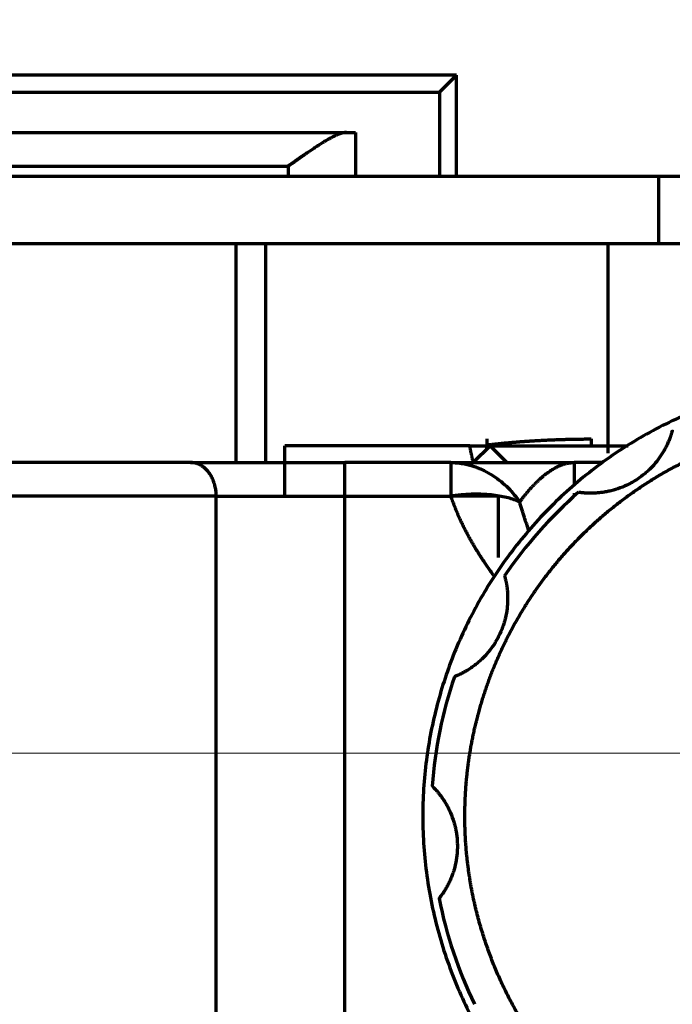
# Model space of a CAD drawing. Header units: millimetres. Extents: x -170 to 6906, y -2212 to 4257.
# Tile 146 of 256: x 4842 to 4862, y -1249 to -1220. Entities that reach past the tile are written whole.
import ezdxf

# ---------------------------------------------------------------- set-up
doc = ezdxf.new("R2010")
doc.units = ezdxf.units.MM
doc.layers.add('2', color=7, linetype='Continuous', true_color=0xffffff)
doc.styles.add('PC_TEXTSTYLE', font='ISOCP.SHX', dxfattribs={"width": 0.707, "bigfont": 'GBCBIG.SHX'})
doc.dimstyles.new('GB_DIMSTYLE', dxfattribs={"dimtxt": 50, "dimasz": 40, "dimexe": 1, "dimexo": 0, "dimgap": 1.5, "dimtad": 1, "dimdec": 1, "dimdsep": 46, "dimtxsty": 'PC_TEXTSTYLE', "dimcen": 0, "dimclrd": 256, "dimclrt": 3, "dimadec": 1, "dimazin": 2, "dimtp": 0.1, "dimtm": 0.1, "dimtfac": 0.71, "dimtdec": 1, "dimtmove": 0, "dimatfit": 3, "dimfxl": 1, "dimtfill": 1, "dimarcsym": 0})

# ---------------------------------------------------------------- blocks, each defined once
blk = doc.blocks.new('*D40')
at = {"lineweight": -2, "transparency": 16777216}
for p, q in [((5298.604, -811.424), (5142.709, -938.982)), ((4772.638, -1241.784), (5111.751, -964.312))]:
    blk.add_line(p, q, dxfattribs=at)
at = {"lineweight": 18, "transparency": 16777216}
blk.add_solid([(5138.487, -933.822), (5146.931, -944.141), (5111.751, -964.312)], dxfattribs=at)
at = {"layer": 'Defpoints', "color": 0, "lineweight": 18, "transparency": 16777216}
for p in [(5111.751, -964.312), (4772.638, -1241.784)]:
    blk.add_point(p, dxfattribs=at)
at = {"color": 3, "lineweight": 18, "transparency": 16777216, "insert": (5244.525, -821.426), "char_height": 50, "attachment_point": 5, "rotation": 39.291, "style": 'PC_TEXTSTYLE', "bg_fill": 3, "box_fill_scale": 1.1, "bg_fill_color": 256, "bg_fill_true_color": 13158600, "bg_fill_transparency": 0}
blk.add_mtext('R625', dxfattribs=at)

msp = doc.modelspace()

# ---------------------------------------------------------------- linework, layer by layer
at = {"lineweight": 18}
msp.add_line((6304.067, -1242.309), (4373.581, -1241.784), dxfattribs=at)
at = {"color": 0, "lineweight": 18}
msp.add_arc((4772.638, -1241.784), 438.165, 198.70552, 161.36953, dxfattribs=at)
at = {"layer": '2', "color": 0, "linetype": 'Continuous', "lineweight": 70}
for p, q in [((4855.438, -1221.783), (4815.438, -1221.783)), ((4855.438, -1221.783), (4854.938, -1222.283)), ((4855.438, -1224.783), (4855.438, -1221.783)), ((4815.938, -1222.283), (4854.938, -1222.283)), ((4854.938, -1222.283), (4854.938, -1224.783)), ((4802.438, -1223.483), (4852.171, -1223.483)), ((4852.438, -1223.483), (4852.438, -1224.783)), ((4803.438, -1224.483), (4850.438, -1224.483)), ((4850.438, -1224.483), (4850.438, -1224.783)), ((4814.681, -1224.783), (4861.442, -1224.783)), ((4861.442, -1224.783), (4864.938, -1224.783)), ((4861.442, -1224.783), (4861.442, -1226.783)), ((4814.681, -1226.783), (4861.442, -1226.783)), ((4848.891, -1233.283), (4848.891, -1226.783)), ((4849.767, -1226.783), (4849.767, -1233.283)), ((4859.938, -1226.783), (4859.938, -1233.009)), ((4861.442, -1226.783), (4863.184, -1226.783)), ((4856.338, -1232.583), (4856.338, -1232.759)), ((4859.438, -1232.583), (4859.438, -1232.783)), ((4850.338, -1234.283), (4850.338, -1232.783)), ((4855.832, -1232.783), (4850.845, -1232.783)), ((4856.438, -1232.783), (4855.938, -1233.283)), ((4856.338, -1232.883), (4856.338, -1232.759)), ((4856.438, -1232.783), (4860.543, -1232.783)), ((4856.938, -1233.283), (4856.438, -1232.783)), ((4855.271, -1233.283), (4855.271, -1234.283)), ((4858.938, -1233.283), (4858.938, -1233.915)), ((4859.78, -1233.283), (4858.938, -1233.283)), ((4848.304, -1234.283), (4813.065, -1234.283)), ((4848.304, -1234.283), (4852.124, -1234.283)), ((4848.304, -1253.283), (4848.304, -1234.283)), ((4852.124, -1234.283), (4855.271, -1234.283)), ((4852.124, -1253.283), (4852.124, -1234.283)), ((4856.675, -1234.283), (4855.253, -1234.283)), ((4856.675, -1234.283), (4856.675, -1236.106)), ((4858.938, -1234.197), (4858.938, -1234.28))]:
    msp.add_line(p, q, dxfattribs=at)
for start, end in [(131.047, 145.9895), (161.047, 175.9895), (191.047, 205.9895)]:
    msp.add_arc((4867.438, -1243.783), 12.75, start, end, dxfattribs=at)
for points, degree, knots in [([(4852.171, -1223.483), (4852.165, -1223.483), (4852.154, -1223.483), (4852.138, -1223.484), (4852.12, -1223.486), (4852.102, -1223.489), (4852.084, -1223.492), (4852.065, -1223.496), (4852.045, -1223.501), (4852.025, -1223.507), (4852.004, -1223.513), (4851.982, -1223.52), (4851.96, -1223.528), (4851.937, -1223.537), (4851.914, -1223.546), (4851.89, -1223.556), (4851.865, -1223.567), (4851.84, -1223.578), (4851.793, -1223.601), (4851.719, -1223.638), (4851.615, -1223.695), (4851.503, -1223.762), (4851.39, -1223.832), (4851.278, -1223.903), (4851.167, -1223.977), (4851.046, -1224.058), (4850.959, -1224.118), (4850.908, -1224.154), (4850.896, -1224.162), (4850.884, -1224.17), (4850.872, -1224.178), (4850.859, -1224.187), (4850.846, -1224.196), (4850.833, -1224.205), (4850.819, -1224.215), (4850.805, -1224.225), (4850.791, -1224.235), (4850.776, -1224.245), (4850.76, -1224.256), (4850.744, -1224.267), (4850.728, -1224.278), (4850.712, -1224.29), (4850.695, -1224.302), (4850.677, -1224.314), (4850.66, -1224.327), (4850.642, -1224.339), (4850.623, -1224.352), (4850.604, -1224.366), (4850.585, -1224.379), (4850.565, -1224.393), (4850.545, -1224.408), (4850.524, -1224.422), (4850.503, -1224.437), (4850.482, -1224.452), (4850.46, -1224.467), (4850.446, -1224.478), (4850.438, -1224.483)], 3, [0, 0, 0, 0, 0.013507, 0.02715, 0.040934, 0.054862, 0.068937, 0.083161, 0.097538, 0.112071, 0.126763, 0.141616, 0.156633, 0.171816, 0.187168, 0.202691, 0.218388, 0.23426, 0.25031, 0.307569, 0.368288, 0.432533, 0.500356, 0.556136, 0.616211, 0.680594, 0.749297, 0.755098, 0.761102, 0.767309, 0.773719, 0.780332, 0.787148, 0.794168, 0.80139, 0.808816, 0.816445, 0.824277, 0.832312, 0.840551, 0.848993, 0.857637, 0.866485, 0.875537, 0.884791, 0.894249, 0.903909, 0.913773, 0.92384, 0.934111, 0.944584, 0.955261, 0.966141, 0.977224, 0.98851, 1, 1, 1, 1]), ([(4852.171, -1223.483), (4852.258, -1223.483), (4852.325, -1223.483), (4852.415, -1223.483), (4852.438, -1223.483), (4852.438, -1223.483)], 3, [0, 0, 0, 0, 0.501193, 0.501193, 1, 1, 1, 1]), ([(4861.851, -1232.322), (4861.851, -1232.323), (4861.85, -1232.327), (4861.847, -1232.34), (4861.845, -1232.345), (4861.843, -1232.355), (4861.842, -1232.359), (4861.839, -1232.366), (4861.838, -1232.37), (4861.832, -1232.392), (4861.826, -1232.413), (4861.815, -1232.45), (4861.811, -1232.463), (4861.804, -1232.483), (4861.801, -1232.49), (4861.796, -1232.505), (4861.784, -1232.542), (4861.768, -1232.583), (4861.748, -1232.635), (4861.74, -1232.653), (4861.725, -1232.69), (4861.717, -1232.708), (4861.691, -1232.765), (4861.673, -1232.803), (4861.633, -1232.88), (4861.611, -1232.92), (4861.576, -1232.979), (4861.564, -1232.999), (4861.54, -1233.038), (4861.527, -1233.057), (4861.489, -1233.116), (4861.462, -1233.154), (4861.377, -1233.267), (4861.316, -1233.34), (4861.234, -1233.427), (4861.217, -1233.444), (4861.183, -1233.478), (4861.166, -1233.495), (4861.114, -1233.544), (4861.078, -1233.576), (4860.968, -1233.668), (4860.892, -1233.725), (4860.773, -1233.804), (4860.732, -1233.83), (4860.67, -1233.866), (4860.649, -1233.878), (4860.607, -1233.901), (4860.585, -1233.912), (4860.478, -1233.967), (4860.391, -1234.005), (4860.213, -1234.071), (4860.123, -1234.098), (4859.986, -1234.132), (4859.94, -1234.142), (4859.871, -1234.155), (4859.848, -1234.159), (4859.802, -1234.167), (4859.779, -1234.17), (4859.712, -1234.179), (4859.667, -1234.183), (4859.581, -1234.19), (4859.538, -1234.192), (4859.476, -1234.194), (4859.456, -1234.194), (4859.416, -1234.194), (4859.397, -1234.194), (4859.34, -1234.193), (4859.305, -1234.191), (4859.257, -1234.188), (4859.242, -1234.187), (4859.212, -1234.185), (4859.198, -1234.183), (4859.16, -1234.179), (4859.138, -1234.177), (4859.112, -1234.174), (4859.104, -1234.173), (4859.093, -1234.171), (4859.09, -1234.171), (4859.085, -1234.17), (4859.082, -1234.17), (4859.071, -1234.168), (4859.066, -1234.167), (4859.066, -1234.167)], 3, [0, 0, 0, 0, 0.030178, 0.030178, 0.045833, 0.045833, 0.053661, 0.053661, 0.061488, 0.061488, 0.092798, 0.092798, 0.108453, 0.108453, 0.11628, 0.11628, 0.124107, 0.155417, 0.155417, 0.171072, 0.171072, 0.186727, 0.186727, 0.218036, 0.218036, 0.249346, 0.249346, 0.265001, 0.265001, 0.280656, 0.280656, 0.311965, 0.311965, 0.374585, 0.374585, 0.39024, 0.39024, 0.405894, 0.405894, 0.437204, 0.437204, 0.499823, 0.499823, 0.531133, 0.531133, 0.546788, 0.546788, 0.562443, 0.562443, 0.625062, 0.625062, 0.687682, 0.687682, 0.718991, 0.718991, 0.734646, 0.734646, 0.750301, 0.750301, 0.781611, 0.781611, 0.81292, 0.81292, 0.828575, 0.828575, 0.84423, 0.84423, 0.87554, 0.87554, 0.891194, 0.891194, 0.906849, 0.906849, 0.938159, 0.938159, 0.953814, 0.953814, 0.961641, 0.961641, 0.969469, 0.969469, 1, 1, 1, 1]), ([(4856.338, -1232.759), (4856.351, -1232.757), (4856.378, -1232.754), (4856.417, -1232.75), (4856.458, -1232.745), (4856.499, -1232.741), (4856.541, -1232.736), (4856.584, -1232.732), (4856.627, -1232.727), (4856.671, -1232.723), (4856.716, -1232.718), (4856.762, -1232.714), (4856.808, -1232.709), (4856.855, -1232.705), (4856.903, -1232.7), (4856.952, -1232.696), (4857.002, -1232.691), (4857.052, -1232.687), (4857.103, -1232.682), (4857.154, -1232.678), (4857.207, -1232.674), (4857.26, -1232.669), (4857.314, -1232.665), (4857.369, -1232.661), (4857.424, -1232.657), (4857.481, -1232.653), (4857.538, -1232.649), (4857.595, -1232.645), (4857.654, -1232.641), (4857.713, -1232.637), (4857.773, -1232.633), (4857.834, -1232.63), (4857.895, -1232.626), (4857.958, -1232.623), (4858.021, -1232.619), (4858.084, -1232.616), (4858.149, -1232.613), (4858.214, -1232.61), (4858.28, -1232.607), (4858.347, -1232.605), (4858.414, -1232.602), (4858.483, -1232.599), (4858.552, -1232.597), (4858.621, -1232.595), (4858.692, -1232.593), (4858.763, -1232.591), (4858.835, -1232.589), (4858.908, -1232.588), (4858.982, -1232.587), (4859.056, -1232.586), (4859.131, -1232.585), (4859.207, -1232.584), (4859.283, -1232.583), (4859.361, -1232.583), (4859.412, -1232.583), (4859.438, -1232.583)], 3, [0, 0, 0, 0, 0.012595, 0.025431, 0.038509, 0.051828, 0.065388, 0.079189, 0.093232, 0.107516, 0.122041, 0.136807, 0.151815, 0.167064, 0.182554, 0.198285, 0.214258, 0.230472, 0.246927, 0.263624, 0.280561, 0.29774, 0.315161, 0.332822, 0.350725, 0.368869, 0.387254, 0.405881, 0.424749, 0.443858, 0.463208, 0.4828, 0.502633, 0.522707, 0.543023, 0.563579, 0.584378, 0.605417, 0.626697, 0.648219, 0.669982, 0.691987, 0.714232, 0.736719, 0.759448, 0.782417, 0.805628, 0.82908, 0.852773, 0.876708, 0.900884, 0.925301, 0.949959, 0.974859, 1, 1, 1, 1]), ([(4850.845, -1232.783), (4850.689, -1232.783), (4850.561, -1232.783), (4850.43, -1232.783), (4850.396, -1232.783), (4850.35, -1232.783), (4850.338, -1232.783), (4850.339, -1232.783)], 3, [0, 0, 0, 0, 0.5, 0.5, 0.75, 0.75, 1, 1, 1, 1]), ([(4855.832, -1232.783), (4856.079, -1232.783), (4856.204, -1232.783), (4856.338, -1232.783), (4856.338, -1232.783)], 2, [0, 0, 0, 0.5, 0.5, 1, 1, 1]), ([(4847.54, -1233.283), (4846.115, -1233.283), (4844.419, -1233.283), (4842.628, -1233.283), (4840.593, -1233.283), (4838.481, -1233.283), (4836.183, -1233.283), (4833.839, -1233.283), (4828.945, -1233.283), (4826.489, -1233.283), (4824.079, -1233.283), (4821.75, -1233.283), (4819.506, -1233.283), (4817.417, -1233.283), (4815.436, -1233.283), (4813.656, -1233.283)], 2, [0, 0, 0, 0.125, 0.125, 0.25, 0.25, 0.375, 0.375, 0.5, 0.625, 0.625, 0.75, 0.75, 0.875, 0.875, 1, 1, 1]), ([(4852.124, -1234.283), (4852.124, -1234.217), (4852.124, -1234.152), (4852.124, -1234.024), (4852.124, -1233.961), (4852.124, -1233.84), (4852.124, -1233.782), (4852.124, -1233.673), (4852.124, -1233.622), (4852.124, -1233.53), (4852.124, -1233.488), (4852.124, -1233.415), (4852.124, -1233.384), (4852.124, -1233.334), (4852.124, -1233.315), (4852.124, -1233.29), (4852.124, -1233.283), (4852.124, -1233.283)], 3, [0, 0, 0, 0, 0.12525, 0.12525, 0.250499, 0.250499, 0.375749, 0.375749, 0.500998, 0.500998, 0.626248, 0.626248, 0.751497, 0.751497, 0.876747, 0.876747, 1, 1, 1, 1]), ([(4855.271, -1233.283), (4855.333, -1233.283), (4855.394, -1233.286), (4855.514, -1233.297), (4855.573, -1233.304), (4855.745, -1233.334), (4855.855, -1233.363), (4856.014, -1233.416), (4856.066, -1233.436), (4856.167, -1233.477), (4856.216, -1233.5), (4856.359, -1233.57), (4856.447, -1233.621), (4856.614, -1233.73), (4856.693, -1233.788), (4856.84, -1233.909), (4856.909, -1233.972), (4857.104, -1234.167), (4857.218, -1234.307), (4857.318, -1234.455)], 3, [0, 0, 0, 0, 0.0625, 0.0625, 0.125, 0.125, 0.25, 0.25, 0.3125, 0.3125, 0.375, 0.375, 0.5, 0.5, 0.625, 0.625, 0.75, 0.75, 1, 1, 1, 1]), ([(4855.271, -1233.283), (4855.313, -1233.283), (4855.359, -1233.283), (4855.457, -1233.283), (4855.51, -1233.283), (4855.674, -1233.283), (4855.795, -1233.283), (4856.186, -1233.283), (4856.485, -1233.283), (4856.891, -1233.283), (4856.974, -1233.283), (4857.142, -1233.283), (4857.397, -1233.283), (4857.662, -1233.283), (4858.02, -1233.283), (4858.202, -1233.283), (4858.569, -1233.283), (4858.754, -1233.283), (4858.938, -1233.283)], 3, [0, 0, 0, 0, 0.0625, 0.0625, 0.125, 0.125, 0.25, 0.25, 0.5, 0.5, 0.5625, 0.5625, 0.625, 0.75, 0.75, 0.875, 0.875, 1, 1, 1, 1]), ([(4857.318, -1234.455), (4857.324, -1234.445), (4857.338, -1234.427), (4857.358, -1234.399), (4857.379, -1234.371), (4857.401, -1234.343), (4857.423, -1234.314), (4857.445, -1234.285), (4857.468, -1234.257), (4857.492, -1234.228), (4857.516, -1234.198), (4857.54, -1234.169), (4857.565, -1234.14), (4857.59, -1234.11), (4857.616, -1234.081), (4857.642, -1234.052), (4857.669, -1234.023), (4857.696, -1233.993), (4857.723, -1233.964), (4857.751, -1233.936), (4857.779, -1233.907), (4857.808, -1233.878), (4857.837, -1233.85), (4857.866, -1233.822), (4857.895, -1233.795), (4857.925, -1233.767), (4857.955, -1233.74), (4857.986, -1233.714), (4858.016, -1233.688), (4858.071, -1233.643), (4858.15, -1233.581), (4858.257, -1233.507), (4858.369, -1233.44), (4858.453, -1233.398), (4858.508, -1233.374), (4858.533, -1233.364), (4858.559, -1233.354), (4858.585, -1233.345), (4858.611, -1233.336), (4858.639, -1233.327), (4858.666, -1233.32), (4858.695, -1233.312), (4858.723, -1233.306), (4858.753, -1233.3), (4858.782, -1233.295), (4858.813, -1233.291), (4858.844, -1233.287), (4858.875, -1233.285), (4858.907, -1233.283), (4858.928, -1233.283), (4858.938, -1233.283)], 3, [0, 0, 0, 0, 0.014174, 0.028543, 0.043107, 0.057864, 0.07281, 0.087945, 0.103265, 0.11877, 0.134456, 0.150322, 0.166365, 0.182582, 0.198973, 0.215533, 0.232262, 0.249156, 0.266213, 0.283431, 0.300806, 0.318337, 0.336021, 0.353855, 0.371837, 0.389964, 0.408233, 0.426641, 0.445186, 0.463865, 0.525323, 0.589722, 0.656867, 0.726552, 0.741211, 0.756221, 0.771578, 0.787274, 0.803306, 0.819666, 0.836349, 0.85335, 0.870661, 0.888277, 0.906192, 0.924397, 0.942888, 0.961656, 0.980696, 1, 1, 1, 1]), ([(4857.318, -1234.455), (4857.218, -1234.407), (4857.104, -1234.366), (4856.909, -1234.316), (4856.84, -1234.301), (4856.693, -1234.274), (4856.614, -1234.262), (4856.447, -1234.243), (4856.359, -1234.235), (4856.216, -1234.228), (4856.167, -1234.226), (4856.066, -1234.224), (4856.014, -1234.224), (4855.855, -1234.226), (4855.745, -1234.231), (4855.573, -1234.245), (4855.514, -1234.25), (4855.394, -1234.265), (4855.333, -1234.273), (4855.271, -1234.283)], 3, [0, 0, 0, 0, 0.25, 0.25, 0.375, 0.375, 0.5, 0.5, 0.625, 0.625, 0.6875, 0.6875, 0.75, 0.75, 0.875, 0.875, 0.9375, 0.9375, 1, 1, 1, 1]), ([(4857.582, -1235.284), (4857.575, -1235.261), (4857.552, -1235.193), (4857.515, -1235.082), (4857.473, -1234.952), (4857.432, -1234.824), (4857.392, -1234.699), (4857.354, -1234.576), (4857.33, -1234.495), (4857.318, -1234.455)], 3, [0, 0, 0, 0, 0.084179, 0.243943, 0.400939, 0.555104, 0.706377, 0.854695, 1, 1, 1, 1]), ([(4856.87, -1236.651), (4856.87, -1236.652), (4856.871, -1236.656), (4856.874, -1236.669), (4856.876, -1236.674), (4856.878, -1236.684), (4856.879, -1236.688), (4856.881, -1236.695), (4856.882, -1236.7), (4856.888, -1236.721), (4856.893, -1236.742), (4856.901, -1236.78), (4856.904, -1236.793), (4856.909, -1236.815), (4856.91, -1236.822), (4856.913, -1236.837), (4856.921, -1236.876), (4856.928, -1236.919), (4856.936, -1236.974), (4856.939, -1236.994), (4856.944, -1237.033), (4856.946, -1237.053), (4856.952, -1237.115), (4856.955, -1237.157), (4856.959, -1237.244), (4856.96, -1237.289), (4856.96, -1237.357), (4856.959, -1237.381), (4856.958, -1237.427), (4856.956, -1237.45), (4856.952, -1237.52), (4856.948, -1237.567), (4856.931, -1237.707), (4856.915, -1237.8), (4856.887, -1237.917), (4856.881, -1237.94), (4856.869, -1237.987), (4856.862, -1238.01), (4856.842, -1238.079), (4856.827, -1238.124), (4856.778, -1238.259), (4856.74, -1238.346), (4856.676, -1238.475), (4856.654, -1238.517), (4856.618, -1238.579), (4856.606, -1238.6), (4856.581, -1238.641), (4856.568, -1238.662), (4856.502, -1238.763), (4856.445, -1238.839), (4856.324, -1238.985), (4856.26, -1239.054), (4856.159, -1239.152), (4856.124, -1239.183), (4856.071, -1239.229), (4856.053, -1239.244), (4856.017, -1239.274), (4855.998, -1239.288), (4855.944, -1239.329), (4855.908, -1239.356), (4855.854, -1239.393), (4855.836, -1239.405), (4855.8, -1239.428), (4855.782, -1239.439), (4855.729, -1239.472), (4855.694, -1239.491), (4855.629, -1239.527), (4855.598, -1239.543), (4855.562, -1239.561), (4855.554, -1239.565), (4855.541, -1239.572), (4855.52, -1239.581), (4855.502, -1239.59), (4855.467, -1239.606), (4855.447, -1239.614), (4855.426, -1239.623), (4855.422, -1239.624), (4855.415, -1239.628), (4855.412, -1239.629), (4855.402, -1239.633), (4855.397, -1239.635), (4855.384, -1239.64), (4855.38, -1239.642), (4855.38, -1239.642)], 3, [0, 0, 0, 0, 0.030179, 0.030179, 0.045834, 0.045834, 0.053661, 0.053661, 0.061488, 0.061488, 0.092798, 0.092798, 0.108453, 0.108453, 0.11628, 0.11628, 0.124108, 0.155417, 0.155417, 0.171072, 0.171072, 0.186727, 0.186727, 0.218037, 0.218037, 0.249347, 0.249347, 0.265001, 0.265001, 0.280656, 0.280656, 0.311966, 0.311966, 0.374585, 0.374585, 0.39024, 0.39024, 0.405895, 0.405895, 0.437205, 0.437205, 0.499824, 0.499824, 0.531134, 0.531134, 0.546789, 0.546789, 0.562444, 0.562444, 0.625063, 0.625063, 0.687682, 0.687682, 0.718992, 0.718992, 0.734647, 0.734647, 0.750302, 0.750302, 0.781612, 0.781612, 0.797266, 0.797266, 0.812921, 0.812921, 0.844231, 0.844231, 0.875541, 0.875541, 0.883368, 0.883368, 0.891196, 0.90685, 0.90685, 0.93816, 0.93816, 0.945987, 0.945987, 0.953815, 0.953815, 0.96947, 0.96947, 1, 1, 1, 1]), ([(4854.72, -1242.891), (4854.72, -1242.891), (4854.723, -1242.895), (4854.733, -1242.904), (4854.737, -1242.908), (4854.744, -1242.915), (4854.746, -1242.918), (4854.752, -1242.924), (4854.755, -1242.927), (4854.771, -1242.943), (4854.786, -1242.958), (4854.812, -1242.987), (4854.821, -1242.997), (4854.835, -1243.013), (4854.84, -1243.019), (4854.851, -1243.03), (4854.877, -1243.06), (4854.904, -1243.094), (4854.939, -1243.138), (4854.951, -1243.153), (4854.975, -1243.185), (4854.987, -1243.201), (4855.023, -1243.251), (4855.047, -1243.286), (4855.094, -1243.36), (4855.117, -1243.398), (4855.151, -1243.458), (4855.162, -1243.478), (4855.184, -1243.519), (4855.194, -1243.54), (4855.225, -1243.602), (4855.245, -1243.645), (4855.301, -1243.774), (4855.333, -1243.864), (4855.368, -1243.979), (4855.374, -1244.002), (4855.387, -1244.048), (4855.393, -1244.072), (4855.409, -1244.142), (4855.419, -1244.188), (4855.444, -1244.329), (4855.455, -1244.424), (4855.464, -1244.567), (4855.466, -1244.615), (4855.466, -1244.687), (4855.466, -1244.711), (4855.464, -1244.759), (4855.464, -1244.783), (4855.457, -1244.903), (4855.446, -1244.998), (4855.415, -1245.185), (4855.394, -1245.277), (4855.354, -1245.412), (4855.34, -1245.457), (4855.317, -1245.523), (4855.309, -1245.545), (4855.292, -1245.589), (4855.284, -1245.61), (4855.257, -1245.673), (4855.239, -1245.714), (4855.211, -1245.773), (4855.201, -1245.793), (4855.182, -1245.831), (4855.172, -1245.85), (4855.142, -1245.904), (4855.122, -1245.938), (4855.083, -1246.002), (4855.065, -1246.032), (4855.042, -1246.065), (4855.038, -1246.072), (4855.029, -1246.085), (4855.016, -1246.103), (4855.004, -1246.12), (4854.982, -1246.151), (4854.969, -1246.168), (4854.956, -1246.186), (4854.953, -1246.19), (4854.948, -1246.196), (4854.946, -1246.199), (4854.94, -1246.207), (4854.936, -1246.212), (4854.928, -1246.222), (4854.925, -1246.226), (4854.925, -1246.226)], 3, [0, 0, 0, 0, 0.030179, 0.030179, 0.045833, 0.045833, 0.053661, 0.053661, 0.061488, 0.061488, 0.092798, 0.092798, 0.108453, 0.108453, 0.11628, 0.11628, 0.124108, 0.155417, 0.155417, 0.171072, 0.171072, 0.186727, 0.186727, 0.218037, 0.218037, 0.249347, 0.249347, 0.265001, 0.265001, 0.280656, 0.280656, 0.311966, 0.311966, 0.374585, 0.374585, 0.39024, 0.39024, 0.405895, 0.405895, 0.437205, 0.437205, 0.499824, 0.499824, 0.531134, 0.531134, 0.546789, 0.546789, 0.562444, 0.562444, 0.625063, 0.625063, 0.687682, 0.687682, 0.718992, 0.718992, 0.734647, 0.734647, 0.750302, 0.750302, 0.781612, 0.781612, 0.797266, 0.797266, 0.812921, 0.812921, 0.844231, 0.844231, 0.875541, 0.875541, 0.883368, 0.883368, 0.891195, 0.90685, 0.90685, 0.93816, 0.93816, 0.945987, 0.945987, 0.953815, 0.953815, 0.96947, 0.96947, 1, 1, 1, 1]), ([(4856.218, -1247.269), (4855.921, -1246.315), (4855.79, -1245.323), (4855.643, -1244.214), (4855.709, -1243.096)], 2, [0.125, 0.125, 0.125, 0.1875, 0.1875, 0.25, 0.25, 0.25])]:
    msp.add_open_spline(points, degree=degree, knots=knots, dxfattribs=at)
for points, knots in [([(4877.292, -1235.303), (4872.395, -1229.614), (4865.021, -1231.01), (4857.646, -1232.406), (4855.168, -1239.49), (4852.689, -1246.575), (4857.585, -1252.263)], [0, 0, 0, 0.1666667, 0.1666667, 0.3333333, 0.3333333, 0.5, 0.5, 0.5]), ([(4857.585, -1252.263), (4862.482, -1257.952), (4869.856, -1256.556), (4877.231, -1255.16), (4879.709, -1248.076), (4882.188, -1240.991), (4877.292, -1235.303)], [0.5, 0.5, 0.5, 0.6666667, 0.6666667, 0.8333333, 0.8333333, 1, 1, 1])]:
    msp.add_rational_spline(points, [1, 0.866025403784, 1, 0.866025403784, 1, 0.866025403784, 1], degree=2, knots=knots, dxfattribs=at)
for points, degree in [([(4855.94, -1233.322), (4855.889, -1233.055), (4855.832, -1232.783)], 2), ([(4858.738, -1235.885), (4859.725, -1234.799), (4862.174, -1233.176), (4863.561, -1232.691)], 2), ([(4855.271, -1233.283), (4852.124, -1233.283)], 1), ([(4855.271, -1234.283), (4855.512, -1234.992), (4855.926, -1235.702)], 2), ([(4855.926, -1235.702), (4856.201, -1236.174), (4856.561, -1236.659)], 2), ([(4857.104, -1238.193), (4857.781, -1236.941), (4858.738, -1235.885)], 2), ([(4856.109, -1240.669), (4856.464, -1239.375), (4857.104, -1238.193)], 2), ([(4855.709, -1243.096), (4855.781, -1241.862), (4856.109, -1240.669)], 2), ([(4857.642, -1250.271), (4856.716, -1248.872), (4856.218, -1247.269)], 2)]:
    msp.add_open_spline(points, degree=degree, dxfattribs=at)
for points, weights in [([(4847.54, -1233.283), (4848.699, -1233.283), (4850.328, -1233.283), (4852.124, -1233.283)], [0.956578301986, 0.89724641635, 0.89724641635, 0.956578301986]), ([(4848.304, -1234.283), (4848.304, -1233.697), (4847.987, -1233.283), (4847.54, -1233.283)], [0.956578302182, 0.76979477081, 0.769794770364, 0.956578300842])]:
    msp.add_rational_spline(points, weights, degree=3, dxfattribs=at)

# ---------------------------------------------------------------- next in the draw order: dimensions: what is measured, and where the dimension line sits
at = {"lineweight": 18}
dim = msp.add_radius_dim(center=(4772.638, -1241.784), mpoint=(5111.751, -964.312), text='R625', dimstyle='GB_DIMSTYLE', dxfattribs=at)
dim.commit()
dim.dimension.update_dxf_attribs({"geometry": '*D40', "text_midpoint": (5261.31, -841.939), "dimtype": 164})

doc.saveas('drawing.dxf')
